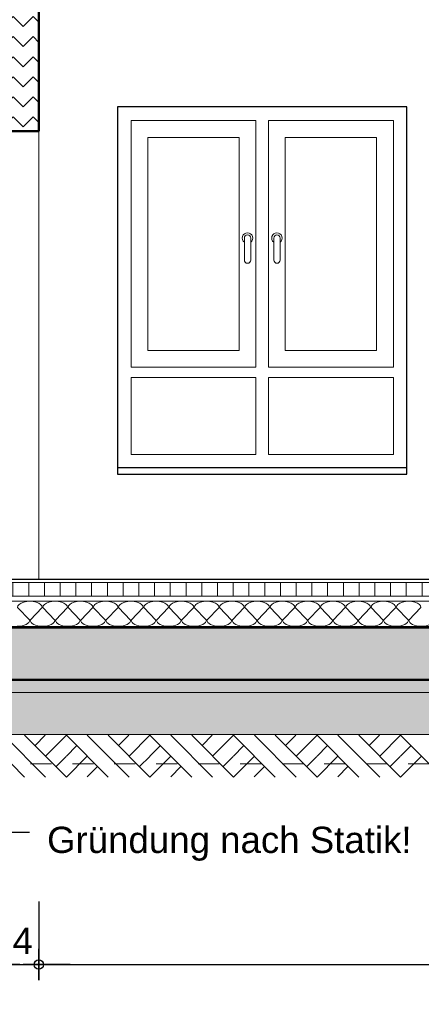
# Model space of a CAD drawing. Header units: metres. Extents: x 1314 to 1415, y -87 to -52.
# Tile 131 of 256: x 1345.01 to 1346.92, y -83.32 to -78.63. Entities that reach past the tile are written whole.
import ezdxf

# ---------------------------------------------------------------- set-up
doc = ezdxf.new("R2010")
doc.units = ezdxf.units.M
doc.header["$PDMODE"] = 65
doc.linetypes.add('AUSGEZOGEN', pattern=[0])
doc.linetypes.add('VERDECKT2_S2', pattern=[0.15, 0.1, -0.05])
for name, color, linetype, lineweight in [('XR$2$Ansicht', 1, 'AUSGEZOGEN', 50), ('XR$2$Design', 4, 'AUSGEZOGEN', 13), ('XR$2$Türen', 3, 'AUSGEZOGEN', 18), ('XR$2$Wand', 1, 'AUSGEZOGEN', 50), ('XR$3$Maßlinie 1_50', 7, 'AUSGEZOGEN', 25), ('XR$4$Design', 4, 'AUSGEZOGEN', 13), ('XR$4$Muster', 4, 'AUSGEZOGEN', 13), ('XR$4$Schraffur', 4, 'AUSGEZOGEN', 13), ('XR$4$Wand', 1, 'AUSGEZOGEN', 50)]:
    doc.layers.add(name, color=color, linetype=linetype, lineweight=lineweight)
doc.styles.add('ARIAL', font='arial.ttf')
doc.dimstyles.new('DIMSTYLE_18', dxfattribs={"dimtxt": 0.175, "dimasz": 0.15, "dimexe": 0, "dimexo": 0, "dimgap": 0.0875, "dimtad": 2, "dimdec": 3, "dimrnd": 0.005, "dimzin": 4, "dimdsep": 46, "dimtxsty": 'ARIAL', "dimblk1": 'ALL_ML_KREIS', "dimblk2": 'ALL_ML_KREIS', "dimsah": 1, "dimcen": 0, "dimclrd": 3, "dimclre": 3, "dimclrt": 3, "dimadec": 0, "dimazin": 0, "dimtfac": 1, "dimtdec": 0, "dimtix": 1, "dimtmove": 2, "dimatfit": 3, "dimfxl": 0, "dimtzin": 0, "dimlwd": 0, "dimlwe": 25, "dimarcsym": 0})
doc.dimstyles.new('DIMSTYLE_3', dxfattribs={"dimtxt": 0.125, "dimasz": 0.15, "dimexe": 0, "dimexo": 0, "dimgap": 0.0625, "dimtad": 2, "dimdec": 1, "dimlfac": 100, "dimrnd": 0.5, "dimzin": 4, "dimdsep": 46, "dimtxsty": 'ARIAL', "dimblk1": 'ALL_ML_KREIS', "dimblk2": 'ALL_ML_KREIS', "dimsah": 1, "dimcen": 0, "dimclrd": 3, "dimclre": 3, "dimclrt": 3, "dimadec": 0, "dimazin": 0, "dimtfac": 1, "dimtdec": 0, "dimtix": 1, "dimtmove": 2, "dimatfit": 3, "dimfxl": 0, "dimtvp": 1.2, "dimtzin": 0, "dimlwd": 0, "dimlwe": 25, "dimarcsym": 0})
doc.dimstyles.new('DIMSTYLE_7', dxfattribs={"dimtxt": 0.125, "dimasz": 0.15, "dimexe": 0, "dimexo": 0, "dimgap": 0.0625, "dimtad": 2, "dimdec": 3, "dimrnd": 0.005, "dimzin": 4, "dimdsep": 46, "dimtxsty": 'ARIAL', "dimblk1": 'ALL_ML_KREIS', "dimblk2": 'ALL_ML_KREIS', "dimsah": 1, "dimcen": 0, "dimclrd": 3, "dimclre": 3, "dimclrt": 3, "dimadec": 0, "dimazin": 0, "dimtfac": 1, "dimtdec": 0, "dimtix": 1, "dimtmove": 2, "dimatfit": 3, "dimfxl": 0, "dimtzin": 0, "dimlwd": 0, "dimlwe": 25, "dimarcsym": 0})
doc.dimstyles.new('DIMSTYLE_9', dxfattribs={"dimtxt": 0.125, "dimasz": 0.15, "dimexe": 0, "dimexo": 0, "dimgap": 0.0625, "dimtad": 2, "dimrnd": 0.005, "dimzin": 4, "dimdsep": 46, "dimtxsty": 'ARIAL', "dimblk1": 'ALL_ML_KREIS', "dimblk2": 'ALL_ML_KREIS', "dimsah": 1, "dimcen": 0, "dimclrd": 3, "dimclre": 3, "dimclrt": 3, "dimadec": 0, "dimazin": 0, "dimtfac": 1, "dimtdec": 0, "dimtix": 1, "dimtmove": 2, "dimatfit": 3, "dimfxl": 0, "dimtzin": 0, "dimlwd": 0, "dimlwe": 25, "dimarcsym": 0})

# ---------------------------------------------------------------- blocks, each defined once
blk = doc.blocks.new('MUSTERELEMENT_29')
at = {"layer": 'XR$2$Design', "color": 4, "linetype": 'AUSGEZOGEN', "lineweight": 13, "transparency": 33554687}
for p, q in [((1344.9296, -81.5158), (1345.0097, -81.5158)), ((1344.9296, -81.5208), (1345.0097, -81.5208)), ((1345.0097, -81.5158), (1345.0899, -81.5158)), ((1345.0097, -81.5158), (1345.0097, -81.5208)), ((1345.0097, -81.5158), (1345.0097, -81.5208)), ((1345.0097, -81.5168), (1345.0498, -81.5168)), ((1345.0097, -81.5178), (1345.0498, -81.5178)), ((1345.0097, -81.5188), (1345.0498, -81.5188)), ((1345.0097, -81.5198), (1345.0498, -81.5198)), ((1345.0097, -81.5208), (1345.0899, -81.5208)), ((1345.0498, -81.5158), (1345.0498, -81.5208)), ((1345.0899, -81.5158), (1345.17, -81.5158)), ((1345.0899, -81.5158), (1345.0899, -81.5208)), ((1345.0899, -81.5158), (1345.0899, -81.5208)), ((1345.0899, -81.5168), (1345.1299, -81.5168)), ((1345.0899, -81.5178), (1345.1299, -81.5178)), ((1345.0899, -81.5188), (1345.1299, -81.5188)), ((1345.0899, -81.5198), (1345.1299, -81.5198)), ((1345.0899, -81.5208), (1345.17, -81.5208)), ((1345.1299, -81.5158), (1345.1299, -81.5208)), ((1345.17, -81.5158), (1345.2502, -81.5158)), ((1345.17, -81.5158), (1345.17, -81.5208)), ((1345.17, -81.5158), (1345.17, -81.5208)), ((1345.17, -81.5168), (1345.2101, -81.5168)), ((1345.17, -81.5178), (1345.2101, -81.5178)), ((1345.17, -81.5188), (1345.2101, -81.5188)), ((1345.17, -81.5198), (1345.2101, -81.5198)), ((1345.17, -81.5208), (1345.2502, -81.5208)), ((1345.2101, -81.5158), (1345.2101, -81.5208)), ((1345.2502, -81.5158), (1345.3303, -81.5158)), ((1345.2502, -81.5158), (1345.2502, -81.5208)), ((1345.2502, -81.5158), (1345.2502, -81.5208)), ((1345.2502, -81.5168), (1345.2902, -81.5168)), ((1345.2502, -81.5178), (1345.2902, -81.5178)), ((1345.2502, -81.5188), (1345.2902, -81.5188)), ((1345.2502, -81.5198), (1345.2902, -81.5198)), ((1345.2502, -81.5208), (1345.3303, -81.5208)), ((1345.2902, -81.5158), (1345.2902, -81.5208)), ((1345.3303, -81.5158), (1345.4104, -81.5158)), ((1345.3303, -81.5158), (1345.3303, -81.5208)), ((1345.3303, -81.5158), (1345.3303, -81.5208)), ((1345.3303, -81.5168), (1345.3704, -81.5168)), ((1345.3303, -81.5178), (1345.3704, -81.5178)), ((1345.3303, -81.5188), (1345.3704, -81.5188)), ((1345.3303, -81.5198), (1345.3704, -81.5198)), ((1345.3303, -81.5208), (1345.4104, -81.5208)), ((1345.3704, -81.5158), (1345.3704, -81.5208)), ((1345.4104, -81.5158), (1345.4906, -81.5158)), ((1345.4104, -81.5158), (1345.4104, -81.5208)), ((1345.4104, -81.5158), (1345.4104, -81.5208)), ((1345.4104, -81.5168), (1345.4505, -81.5168)), ((1345.4104, -81.5178), (1345.4505, -81.5178)), ((1345.4104, -81.5188), (1345.4505, -81.5188)), ((1345.4104, -81.5198), (1345.4505, -81.5198)), ((1345.4104, -81.5208), (1345.4906, -81.5208)), ((1345.4505, -81.5158), (1345.4505, -81.5208)), ((1345.4906, -81.5158), (1345.5707, -81.5158)), ((1345.4906, -81.5158), (1345.4906, -81.5208)), ((1345.4906, -81.5158), (1345.4906, -81.5208)), ((1345.4906, -81.5168), (1345.5306, -81.5168)), ((1345.4906, -81.5178), (1345.5306, -81.5178)), ((1345.4906, -81.5188), (1345.5306, -81.5188)), ((1345.4906, -81.5198), (1345.5306, -81.5198)), ((1345.4906, -81.5208), (1345.5707, -81.5208)), ((1345.5306, -81.5158), (1345.5306, -81.5208)), ((1345.5707, -81.5158), (1345.6508, -81.5158)), ((1345.5707, -81.5158), (1345.5707, -81.5208)), ((1345.5707, -81.5158), (1345.5707, -81.5208)), ((1345.5707, -81.5168), (1345.6108, -81.5168)), ((1345.5707, -81.5178), (1345.6108, -81.5178)), ((1345.5707, -81.5188), (1345.6108, -81.5188)), ((1345.5707, -81.5198), (1345.6108, -81.5198)), ((1345.5707, -81.5208), (1345.6508, -81.5208)), ((1345.6108, -81.5158), (1345.6108, -81.5208)), ((1345.6508, -81.5158), (1345.731, -81.5158)), ((1345.6508, -81.5158), (1345.6508, -81.5208)), ((1345.6508, -81.5158), (1345.6508, -81.5208)), ((1345.6508, -81.5168), (1345.6909, -81.5168)), ((1345.6508, -81.5178), (1345.6909, -81.5178)), ((1345.6508, -81.5188), (1345.6909, -81.5188)), ((1345.6508, -81.5198), (1345.6909, -81.5198)), ((1345.6508, -81.5208), (1345.731, -81.5208)), ((1345.6909, -81.5158), (1345.6909, -81.5208)), ((1345.731, -81.5158), (1345.8111, -81.5158)), ((1345.731, -81.5158), (1345.731, -81.5208)), ((1345.731, -81.5158), (1345.731, -81.5208)), ((1345.731, -81.5168), (1345.7711, -81.5168)), ((1345.731, -81.5178), (1345.7711, -81.5178)), ((1345.731, -81.5188), (1345.7711, -81.5188)), ((1345.731, -81.5198), (1345.7711, -81.5198)), ((1345.731, -81.5208), (1345.8111, -81.5208)), ((1345.7711, -81.5158), (1345.7711, -81.5208)), ((1345.8111, -81.5158), (1345.8913, -81.5158)), ((1345.8111, -81.5158), (1345.8111, -81.5208)), ((1345.8111, -81.5158), (1345.8111, -81.5208)), ((1345.8111, -81.5168), (1345.8512, -81.5168)), ((1345.8111, -81.5178), (1345.8512, -81.5178)), ((1345.8111, -81.5188), (1345.8512, -81.5188)), ((1345.8111, -81.5198), (1345.8512, -81.5198)), ((1345.8111, -81.5208), (1345.8913, -81.5208)), ((1345.8512, -81.5158), (1345.8512, -81.5208)), ((1345.8913, -81.5158), (1345.9714, -81.5158)), ((1345.8913, -81.5158), (1345.8913, -81.5208)), ((1345.8913, -81.5158), (1345.8913, -81.5208)), ((1345.8913, -81.5168), (1345.9313, -81.5168)), ((1345.8913, -81.5178), (1345.9313, -81.5178)), ((1345.8913, -81.5188), (1345.9313, -81.5188)), ((1345.8913, -81.5198), (1345.9313, -81.5198)), ((1345.8913, -81.5208), (1345.9714, -81.5208)), ((1345.9313, -81.5158), (1345.9313, -81.5208)), ((1345.9714, -81.5158), (1346.0515, -81.5158)), ((1345.9714, -81.5158), (1345.9714, -81.5208)), ((1345.9714, -81.5158), (1345.9714, -81.5208)), ((1345.9714, -81.5168), (1346.0115, -81.5168)), ((1345.9714, -81.5178), (1346.0115, -81.5178)), ((1345.9714, -81.5188), (1346.0115, -81.5188)), ((1345.9714, -81.5198), (1346.0115, -81.5198)), ((1345.9714, -81.5208), (1346.0515, -81.5208)), ((1346.0115, -81.5158), (1346.0115, -81.5208)), ((1346.0515, -81.5158), (1346.1317, -81.5158)), ((1346.0515, -81.5158), (1346.0515, -81.5208)), ((1346.0515, -81.5158), (1346.0515, -81.5208)), ((1346.0515, -81.5168), (1346.0916, -81.5168)), ((1346.0515, -81.5178), (1346.0916, -81.5178)), ((1346.0515, -81.5188), (1346.0916, -81.5188)), ((1346.0515, -81.5198), (1346.0916, -81.5198)), ((1346.0515, -81.5208), (1346.1317, -81.5208)), ((1346.0916, -81.5158), (1346.0916, -81.5208)), ((1346.1317, -81.5158), (1346.2118, -81.5158)), ((1346.1317, -81.5158), (1346.1317, -81.5208)), ((1346.1317, -81.5158), (1346.1317, -81.5208)), ((1346.1317, -81.5168), (1346.1718, -81.5168)), ((1346.1317, -81.5178), (1346.1718, -81.5178)), ((1346.1317, -81.5188), (1346.1718, -81.5188)), ((1346.1317, -81.5198), (1346.1718, -81.5198)), ((1346.1317, -81.5208), (1346.2118, -81.5208)), ((1346.1718, -81.5158), (1346.1718, -81.5208)), ((1346.2118, -81.5158), (1346.292, -81.5158)), ((1346.2118, -81.5158), (1346.2118, -81.5208)), ((1346.2118, -81.5158), (1346.2118, -81.5208)), ((1346.2118, -81.5168), (1346.2519, -81.5168)), ((1346.2118, -81.5178), (1346.2519, -81.5178)), ((1346.2118, -81.5188), (1346.2519, -81.5188)), ((1346.2118, -81.5198), (1346.2519, -81.5198)), ((1346.2118, -81.5208), (1346.292, -81.5208)), ((1346.2519, -81.5158), (1346.2519, -81.5208)), ((1346.292, -81.5158), (1346.3721, -81.5158)), ((1346.292, -81.5158), (1346.292, -81.5208)), ((1346.292, -81.5158), (1346.292, -81.5208)), ((1346.292, -81.5168), (1346.332, -81.5168)), ((1346.292, -81.5178), (1346.332, -81.5178)), ((1346.292, -81.5188), (1346.332, -81.5188)), ((1346.292, -81.5198), (1346.332, -81.5198)), ((1346.292, -81.5208), (1346.3721, -81.5208)), ((1346.332, -81.5158), (1346.332, -81.5208)), ((1346.3721, -81.5158), (1346.4522, -81.5158)), ((1346.3721, -81.5158), (1346.3721, -81.5208)), ((1346.3721, -81.5158), (1346.3721, -81.5208)), ((1346.3721, -81.5168), (1346.4122, -81.5168)), ((1346.3721, -81.5178), (1346.4122, -81.5178)), ((1346.3721, -81.5188), (1346.4122, -81.5188)), ((1346.3721, -81.5198), (1346.4122, -81.5198)), ((1346.3721, -81.5208), (1346.4522, -81.5208)), ((1346.4122, -81.5158), (1346.4122, -81.5208)), ((1346.4522, -81.5158), (1346.5324, -81.5158)), ((1346.4522, -81.5158), (1346.4522, -81.5208)), ((1346.4522, -81.5158), (1346.4522, -81.5208)), ((1346.4522, -81.5168), (1346.4923, -81.5168)), ((1346.4522, -81.5178), (1346.4923, -81.5178)), ((1346.4522, -81.5188), (1346.4923, -81.5188)), ((1346.4522, -81.5198), (1346.4923, -81.5198)), ((1346.4522, -81.5208), (1346.5324, -81.5208)), ((1346.4923, -81.5158), (1346.4923, -81.5208)), ((1346.5324, -81.5158), (1346.6125, -81.5158)), ((1346.5324, -81.5158), (1346.5324, -81.5208)), ((1346.5324, -81.5158), (1346.5324, -81.5208)), ((1346.5324, -81.5168), (1346.5725, -81.5168)), ((1346.5324, -81.5178), (1346.5725, -81.5178)), ((1346.5324, -81.5188), (1346.5725, -81.5188)), ((1346.5324, -81.5198), (1346.5725, -81.5198)), ((1346.5324, -81.5208), (1346.6125, -81.5208)), ((1346.5725, -81.5158), (1346.5725, -81.5208)), ((1346.6125, -81.5158), (1346.6927, -81.5158)), ((1346.6125, -81.5158), (1346.6125, -81.5208)), ((1346.6125, -81.5158), (1346.6125, -81.5208)), ((1346.6125, -81.5168), (1346.6526, -81.5168)), ((1346.6125, -81.5178), (1346.6526, -81.5178)), ((1346.6125, -81.5188), (1346.6526, -81.5188)), ((1346.6125, -81.5198), (1346.6526, -81.5198)), ((1346.6125, -81.5208), (1346.6927, -81.5208)), ((1346.6526, -81.5158), (1346.6526, -81.5208)), ((1346.6927, -81.5158), (1346.7728, -81.5158)), ((1346.6927, -81.5158), (1346.6927, -81.5208)), ((1346.6927, -81.5158), (1346.6927, -81.5208)), ((1346.6927, -81.5168), (1346.7327, -81.5168)), ((1346.6927, -81.5178), (1346.7327, -81.5178)), ((1346.6927, -81.5188), (1346.7327, -81.5188)), ((1346.6927, -81.5198), (1346.7327, -81.5198)), ((1346.6927, -81.5208), (1346.7728, -81.5208)), ((1346.7327, -81.5158), (1346.7327, -81.5208)), ((1346.7728, -81.5158), (1346.8529, -81.5158)), ((1346.7728, -81.5158), (1346.7728, -81.5208)), ((1346.7728, -81.5158), (1346.7728, -81.5208)), ((1346.7728, -81.5168), (1346.8129, -81.5168)), ((1346.7728, -81.5178), (1346.8129, -81.5178)), ((1346.7728, -81.5188), (1346.8129, -81.5188)), ((1346.7728, -81.5198), (1346.8129, -81.5198)), ((1346.7728, -81.5208), (1346.8529, -81.5208)), ((1346.8129, -81.5158), (1346.8129, -81.5208)), ((1346.8529, -81.5158), (1346.9331, -81.5158)), ((1346.8529, -81.5158), (1346.8529, -81.5208)), ((1346.8529, -81.5158), (1346.8529, -81.5208)), ((1346.8529, -81.5168), (1346.893, -81.5168)), ((1346.8529, -81.5178), (1346.893, -81.5178)), ((1346.8529, -81.5188), (1346.893, -81.5188)), ((1346.8529, -81.5198), (1346.893, -81.5198)), ((1346.8529, -81.5208), (1346.9331, -81.5208)), ((1346.893, -81.5158), (1346.893, -81.5208))]:
    blk.add_line(p, q, dxfattribs=at)
blk = doc.blocks.new('ALL_ML_KREIS')
at = {"color": 0, "linetype": 'ByBlock', "lineweight": -2}
for p, q in [((0, -0.5), (0, 0.5)), ((-1, 0), (0.5, 0))]:
    blk.add_line(p, q, dxfattribs=at)
blk.add_circle((0, 0), 0.15, dxfattribs=at)
blk = doc.blocks.new('*D110')
at = {"layer": 'DEFPOINTS', "color": 3, "linetype": 'AUSGEZOGEN', "lineweight": 25, "transparency": 33554687}
for p in [(1358.4732, -77.3937), (1338.3582, -77.8099), (1338.3582, -84.3412)]:
    blk.add_point(p, dxfattribs=at)
at = {"layer": 'XR$3$Maßlinie 1_50', "color": 3, "linetype": 'AUSGEZOGEN', "lineweight": -2, "transparency": 33554687}
for p, q in [((1338.3582, -84.0412), (1338.3582, -84.3412)), ((1358.4732, -84.0412), (1358.4732, -84.3412)), ((1338.3582, -84.3412), (1358.4732, -84.3412))]:
    blk.add_line(p, q, dxfattribs=at)
at = {"layer": 'XR$3$Maßlinie 1_50', "color": 3, "linetype": 'AUSGEZOGEN', "lineweight": 25, "transparency": 33554687, "xscale": 0.15, "yscale": 0.15, "zscale": 0.15, "rotation": 180}
blk.add_blockref('ALL_ML_KREIS', (1338.3582, -84.3412), dxfattribs=at)
at = {"layer": 'XR$3$Maßlinie 1_50', "color": 3, "linetype": 'AUSGEZOGEN', "lineweight": 25, "transparency": 33554687, "xscale": 0.15, "yscale": 0.15, "zscale": 0.15}
blk.add_blockref('ALL_ML_KREIS', (1358.4732, -84.3412), dxfattribs=at)
at = {"layer": 'XR$3$Maßlinie 1_50', "color": 3, "linetype": 'AUSGEZOGEN', "lineweight": 25, "transparency": 33554687, "insert": (1348.4387, -84.2007), "char_height": 0.175, "width": 1.05, "attachment_point": 5, "style": 'ARIAL'}
blk.add_mtext('\\A1;{\\fArial|i0|b1;\\A1;{20.11\\H0.115500;\\S5^ ;}}', dxfattribs=at)
blk = doc.blocks.new('*D131')
at = {"layer": 'DEFPOINTS', "color": 3, "linetype": 'AUSGEZOGEN', "lineweight": 25, "transparency": 33554687}
for p in [(1358.2332, -78.6988), (1338.5982, -78.8364), (1338.5982, -83.7271)]:
    blk.add_point(p, dxfattribs=at)
at = {"layer": 'XR$3$Maßlinie 1_50', "color": 3, "linetype": 'AUSGEZOGEN', "lineweight": -2, "transparency": 33554687}
for p, q in [((1338.5982, -83.4271), (1338.5982, -83.7271)), ((1358.2332, -83.4271), (1358.2332, -83.7271)), ((1338.5982, -83.7271), (1358.2332, -83.7271))]:
    blk.add_line(p, q, dxfattribs=at)
at = {"layer": 'XR$3$Maßlinie 1_50', "color": 3, "linetype": 'AUSGEZOGEN', "lineweight": 25, "transparency": 33554687, "xscale": 0.15, "yscale": 0.15, "zscale": 0.15, "rotation": 180}
blk.add_blockref('ALL_ML_KREIS', (1338.5982, -83.7271), dxfattribs=at)
at = {"layer": 'XR$3$Maßlinie 1_50', "color": 3, "linetype": 'AUSGEZOGEN', "lineweight": 25, "transparency": 33554687, "xscale": 0.15, "yscale": 0.15, "zscale": 0.15}
blk.add_blockref('ALL_ML_KREIS', (1358.2332, -83.7271), dxfattribs=at)
at = {"layer": 'XR$3$Maßlinie 1_50', "color": 3, "linetype": 'AUSGEZOGEN', "lineweight": 25, "transparency": 33554687, "insert": (1348.4326, -83.6124), "char_height": 0.125, "width": 0.75, "attachment_point": 5, "style": 'ARIAL'}
blk.add_mtext('\\A1;{\\A1;{19.63\\H0.082500;\\S5^ ;}}', dxfattribs=at)
blk = doc.blocks.new('*D147')
at = {"layer": 'DEFPOINTS', "color": 3, "linetype": 'AUSGEZOGEN', "lineweight": 25, "transparency": 33554687}
for p in [(1344.8582, -77.4459), (1345.0982, -77.4459), (1344.8582, -83.1268)]:
    blk.add_point(p, dxfattribs=at)
at = {"layer": 'XR$3$Maßlinie 1_50', "color": 3, "linetype": 'AUSGEZOGEN', "lineweight": -2, "transparency": 33554687}
for p, q in [((1344.8582, -82.8268), (1344.8582, -83.1268)), ((1345.0982, -82.8268), (1345.0982, -83.1268)), ((1344.8582, -83.1268), (1345.0982, -83.1268))]:
    blk.add_line(p, q, dxfattribs=at)
at = {"layer": 'XR$3$Maßlinie 1_50', "color": 3, "linetype": 'AUSGEZOGEN', "lineweight": 25, "transparency": 33554687, "xscale": 0.15, "yscale": 0.15, "zscale": 0.15, "rotation": 180}
blk.add_blockref('ALL_ML_KREIS', (1344.8582, -83.1268), dxfattribs=at)
at = {"layer": 'XR$3$Maßlinie 1_50', "color": 3, "linetype": 'AUSGEZOGEN', "lineweight": 25, "transparency": 33554687, "xscale": 0.15, "yscale": 0.15, "zscale": 0.15}
blk.add_blockref('ALL_ML_KREIS', (1345.0982, -83.1268), dxfattribs=at)
at = {"layer": 'XR$3$Maßlinie 1_50', "color": 3, "linetype": 'AUSGEZOGEN', "lineweight": 25, "transparency": 33554687, "insert": (1344.9728, -83.0143), "char_height": 0.125, "width": 0.5, "attachment_point": 5, "style": 'ARIAL'}
blk.add_mtext('\\A1;{\\A1;{24\\H0.082500;\\S^ ;}}', dxfattribs=at)
blk = doc.blocks.new('*D148')
at = {"layer": 'DEFPOINTS', "color": 3, "linetype": 'AUSGEZOGEN', "lineweight": 25, "transparency": 33554687}
for p in [(1345.0982, -77.4459), (1352.8582, -77.5461), (1345.0982, -83.1268)]:
    blk.add_point(p, dxfattribs=at)
at = {"layer": 'XR$3$Maßlinie 1_50', "color": 3, "linetype": 'AUSGEZOGEN', "lineweight": -2, "transparency": 33554687}
for p, q in [((1345.0982, -82.8268), (1345.0982, -83.1268)), ((1352.8582, -82.8268), (1352.8582, -83.1268)), ((1345.0982, -83.1268), (1352.8582, -83.1268))]:
    blk.add_line(p, q, dxfattribs=at)
at = {"layer": 'XR$3$Maßlinie 1_50', "color": 3, "linetype": 'AUSGEZOGEN', "lineweight": 25, "transparency": 33554687, "xscale": 0.15, "yscale": 0.15, "zscale": 0.15, "rotation": 180}
blk.add_blockref('ALL_ML_KREIS', (1345.0982, -83.1268), dxfattribs=at)
at = {"layer": 'XR$3$Maßlinie 1_50', "color": 3, "linetype": 'AUSGEZOGEN', "lineweight": 25, "transparency": 33554687, "xscale": 0.15, "yscale": 0.15, "zscale": 0.15}
blk.add_blockref('ALL_ML_KREIS', (1352.8582, -83.1268), dxfattribs=at)
at = {"layer": 'XR$3$Maßlinie 1_50', "color": 3, "linetype": 'AUSGEZOGEN', "lineweight": 25, "transparency": 33554687, "insert": (1348.9872, -83.0122), "char_height": 0.125, "width": 0.5, "attachment_point": 5, "style": 'ARIAL'}
blk.add_mtext('\\A1;{\\A1;{7.76\\H0.082500;\\S^ ;}}', dxfattribs=at)
blk = doc.blocks.new('MUSTERELEMENT_64')
at = {"layer": 'XR$4$Design', "color": 52, "linetype": 'AUSGEZOGEN', "lineweight": 13, "transparency": 33554687}
for p, q in [((1344.8316, -82.0334), (1345.0307, -82.2334)), ((1344.9312, -82.0334), (1345.1303, -82.2334)), ((1345.0307, -82.0334), (1345.2298, -82.2334)), ((1345.0801, -82.0832), (1345.1287, -82.0346)), ((1345.1303, -82.1334), (1345.2298, -82.0334)), ((1345.2298, -82.0334), (1345.4289, -82.2334)), ((1345.3294, -82.0334), (1345.5285, -82.2334)), ((1345.4289, -82.0334), (1345.6281, -82.2334)), ((1345.4783, -82.0832), (1345.5269, -82.0346)), ((1345.5285, -82.1334), (1345.6281, -82.0334)), ((1345.6281, -82.0334), (1345.8272, -82.2334)), ((1345.7276, -82.0334), (1345.9267, -82.2334)), ((1345.8272, -82.0334), (1346.0263, -82.2334)), ((1345.8765, -82.0832), (1345.9251, -82.0346)), ((1345.9267, -82.1334), (1346.0263, -82.0334)), ((1346.0263, -82.0334), (1346.2254, -82.2334)), ((1346.1258, -82.0334), (1346.325, -82.2334)), ((1346.2254, -82.0334), (1346.4245, -82.2334)), ((1346.2748, -82.0832), (1346.3234, -82.0346)), ((1346.325, -82.1334), (1346.4245, -82.0334)), ((1346.4245, -82.0334), (1346.6236, -82.2334)), ((1346.5241, -82.0334), (1346.7232, -82.2334)), ((1346.6236, -82.0334), (1346.8227, -82.2334)), ((1346.673, -82.0832), (1346.7216, -82.0346)), ((1346.7232, -82.1334), (1346.8227, -82.0334)), ((1346.8227, -82.0334), (1347.0219, -82.2334)), ((1345.2298, -82.1334), (1345.278, -82.0848)), ((1345.6281, -82.1334), (1345.6762, -82.0848)), ((1346.0263, -82.1334), (1346.0745, -82.0848)), ((1346.4245, -82.1334), (1346.4727, -82.0848)), ((1346.8227, -82.1334), (1346.8709, -82.0848)), ((1345.1804, -82.1836), (1345.2286, -82.1352)), ((1345.2298, -82.2334), (1345.3294, -82.1334)), ((1345.5787, -82.1836), (1345.6269, -82.1352)), ((1345.6281, -82.2334), (1345.7276, -82.1334)), ((1345.9769, -82.1836), (1346.0251, -82.1352)), ((1346.0263, -82.2334), (1346.1258, -82.1334)), ((1346.3751, -82.1836), (1346.4233, -82.1352)), ((1346.4245, -82.2334), (1346.5241, -82.1334)), ((1346.7734, -82.1836), (1346.8215, -82.1352)), ((1346.8227, -82.2334), (1346.9223, -82.1334)), ((1345.329, -82.2324), (1345.3772, -82.1838)), ((1345.7272, -82.2324), (1345.7754, -82.1838)), ((1346.1254, -82.2324), (1346.1736, -82.1838)), ((1346.5237, -82.2324), (1346.5719, -82.1838))]:
    blk.add_line(p, q, dxfattribs=at)
blk = doc.blocks.new('MUSTERELEMENT_66')
at = {"layer": 'XR$4$Design', "color": 4, "linetype": 'AUSGEZOGEN', "lineweight": 13, "transparency": 33554687}
for p, q in [((1344.9969, -81.4255), (1345.0547, -81.4855)), ((1345.0571, -81.4855), (1345.1148, -81.4255)), ((1345.1172, -81.4255), (1345.175, -81.4855)), ((1345.1774, -81.4855), (1345.2352, -81.4255)), ((1345.2376, -81.4255), (1345.2953, -81.4855)), ((1345.2978, -81.4855), (1345.3555, -81.4255)), ((1345.3579, -81.4255), (1345.4157, -81.4855)), ((1345.4181, -81.4855), (1345.4759, -81.4255)), ((1345.4783, -81.4255), (1345.536, -81.4855)), ((1345.5384, -81.4855), (1345.5962, -81.4255)), ((1345.5986, -81.4255), (1345.6564, -81.4855)), ((1345.6588, -81.4855), (1345.7165, -81.4255)), ((1345.719, -81.4255), (1345.7767, -81.4855)), ((1345.7791, -81.4855), (1345.8369, -81.4255)), ((1345.8393, -81.4255), (1345.8971, -81.4855)), ((1345.8995, -81.4855), (1345.9572, -81.4255)), ((1345.9596, -81.4255), (1346.0174, -81.4855)), ((1346.0198, -81.4855), (1346.0776, -81.4255)), ((1346.08, -81.4255), (1346.1377, -81.4855)), ((1346.1402, -81.4855), (1346.1979, -81.4255)), ((1346.2003, -81.4255), (1346.2581, -81.4855)), ((1346.2605, -81.4855), (1346.3183, -81.4255)), ((1346.3207, -81.4255), (1346.3784, -81.4855)), ((1346.3808, -81.4855), (1346.4386, -81.4255)), ((1346.441, -81.4255), (1346.4988, -81.4855)), ((1346.5012, -81.4855), (1346.5589, -81.4255)), ((1346.5614, -81.4255), (1346.6191, -81.4855)), ((1346.6215, -81.4855), (1346.6793, -81.4255)), ((1346.6817, -81.4255), (1346.7395, -81.4855)), ((1346.7419, -81.4855), (1346.7996, -81.4255)), ((1346.802, -81.4255), (1346.8598, -81.4855)), ((1346.8622, -81.4855), (1346.92, -81.4255))]:
    blk.add_line(p, q, dxfattribs=at)
for centre, start_param, end_param in [((1345.0559, -81.4255), 0, 3.141593), ((1345.1762, -81.4255), 0, 3.141593), ((1345.2966, -81.4255), 0, 3.141593), ((1345.4169, -81.4255), 0, 3.141593), ((1345.5372, -81.4255), 0, 3.141593), ((1345.6576, -81.4255), 0, 3.141593), ((1345.7779, -81.4255), 0, 3.141593), ((1345.8983, -81.4255), 0, 3.141593), ((1346.0186, -81.4255), 0, 3.141593), ((1346.1389, -81.4255), 0, 3.141593), ((1346.2593, -81.4255), 0, 3.141593), ((1346.3796, -81.4255), 0, 3.141593), ((1346.5, -81.4255), 0, 3.141593), ((1346.6203, -81.4255), 0, 3.141593), ((1346.7407, -81.4255), 0, 3.141593), ((1346.861, -81.4255), 0, 3.141593), ((1344.9957, -81.4855), 4.712389, 6.283185), ((1345.116, -81.4855), 3.141593, 4.712389), ((1345.116, -81.4855), 4.712389, 6.283185), ((1345.2364, -81.4855), 3.141593, 4.712389), ((1345.2364, -81.4855), 4.712389, 6.283185), ((1345.3567, -81.4855), 3.141593, 4.712389), ((1345.3567, -81.4855), 4.712389, 6.283185), ((1345.4771, -81.4855), 3.141593, 4.712389), ((1345.4771, -81.4855), 4.712389, 6.283185), ((1345.5974, -81.4855), 3.141593, 4.712389), ((1345.5974, -81.4855), 4.712389, 6.283185), ((1345.7178, -81.4855), 3.141593, 4.712389), ((1345.7178, -81.4855), 4.712389, 6.283185), ((1345.8381, -81.4855), 3.141593, 4.712389), ((1345.8381, -81.4855), 4.712389, 6.283185), ((1345.9584, -81.4855), 3.141593, 4.712389), ((1345.9584, -81.4855), 4.712389, 6.283185), ((1346.0788, -81.4855), 3.141593, 4.712389), ((1346.0788, -81.4855), 4.712389, 6.283185), ((1346.1991, -81.4855), 3.141593, 4.712389), ((1346.1991, -81.4855), 4.712389, 6.283185), ((1346.3195, -81.4855), 3.141593, 4.712389), ((1346.3195, -81.4855), 4.712389, 6.283185), ((1346.4398, -81.4855), 3.141593, 4.712389), ((1346.4398, -81.4855), 4.712389, 6.283185), ((1346.5601, -81.4855), 3.141593, 4.712389), ((1346.5601, -81.4855), 4.712389, 6.283185), ((1346.6805, -81.4855), 3.141593, 4.712389), ((1346.6805, -81.4855), 4.712389, 6.283185), ((1346.8008, -81.4855), 3.141593, 4.712389), ((1346.8008, -81.4855), 4.712389, 6.283185), ((1346.9212, -81.4855), 3.141593, 4.712389), ((1346.9212, -81.4855), 4.712389, 6.283185)]:
    blk.add_ellipse(centre, major_axis=(0.059, 0), ratio=0.498577, start_param=start_param, end_param=end_param, dxfattribs=at)

msp = doc.modelspace()

# ---------------------------------------------------------------- hatches: boundary and pattern name
at = {"layer": 'XR$4$Muster', "linetype": 'AUSGEZOGEN', "lineweight": 13, "transparency": 33554687}
h = msp.add_hatch(dxfattribs=at)
h.set_pattern_fill('MUSTER', color=4, scale=0.0675, angle=45, style=0, pattern_type=2)
h.set_pattern_definition([(45, (-1e-17, 0.19092), (-7e-18, 0.0954594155), [0.0675, -0.0675]), (135, (-1e-17, 0.19092), (-0.0954594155, 7e-18), [0.0675, -0.0675])])
h.paths.add_polyline_path([(1345.0982, -79.1561), (1345.0982, -77.4868), (1344.8582, -77.4821), (1344.8582, -79.1561)], flags=0)
h = msp.add_hatch(dxfattribs=at)
h.set_pattern_fill('MUSTER', color=3, scale=0.09, angle=315, style=0, pattern_type=2)
h.set_pattern_definition([(315, (0.25456, -6e-17), (0.1272792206, -3e-17), [0.09, -0.09]), (45, (0.25456, -6e-17), (3e-17, 0.1272792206), [0.09, -0.09])])
h.paths.add_polyline_path([(1338.3582, -81.5211), (1338.3582, -82.1711), (1338.8582, -82.1711), (1338.8582, -81.7711), (1357.9732, -81.7711), (1357.9732, -82.1711), (1358.4732, -82.1711), (1358.4732, -81.5211)], flags=0)
h = msp.add_hatch(dxfattribs=at)
h.set_pattern_fill('MUSTER', color=4, scale=0.075, angle=45, style=0, pattern_type=2)
h.set_pattern_definition([(45, (-1e-17, 0.21213), (-8e-18, 0.106066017), [0.075, -0.075]), (135, (-1e-17, 0.21213), (-0.106066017, 8e-18), [0.075, -0.075])])
h.paths.add_polyline_path([(1338.8582, -81.7711), (1338.8582, -81.8311), (1357.9732, -81.8311), (1357.9732, -81.7711)], flags=0)
at = {"layer": 'XR$4$Schraffur', "linetype": 'AUSGEZOGEN', "lineweight": 13, "transparency": 33554687}
h = msp.add_hatch(dxfattribs=at)
h.set_pattern_fill('SCHRAFFUR_1', color=4, scale=0.05, style=0, pattern_type=2)
h.set_pattern_definition([(90, (0, 0), (-0.15, 9e-18), []), (90, (-0.075, 9e-18), (-0.15, 9e-18), [])])
h.paths.add_polyline_path([(1358.2334, -81.3711), (1358.2334, -81.3061), (1342.3482, -81.3061), (1342.3482, -81.3711)], flags=0)
at = {"layer": 'XR$4$Wand', "linetype": 'AUSGEZOGEN', "lineweight": 13, "transparency": 33554687}
h = msp.add_hatch(dxfattribs=at)
h.set_pattern_fill('MUSTER', color=4, scale=0.12, angle=315, style=0, pattern_type=2)
h.set_pattern_definition([(315, (0.33941, -9e-17), (0.169705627, -4e-17), [0.12, -0.12]), (45, (0.33941, -9e-17), (4e-17, 0.169705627), [0.12, -0.12])])
h.paths.add_polyline_path([(1338.8582, -81.8311), (1338.8582, -82.0311), (1357.9732, -82.0311), (1357.9732, -81.8311)], flags=0)

# ---------------------------------------------------------------- linework, layer by layer
at = {"layer": 'XR$2$Ansicht', "color": 4, "linetype": 'AUSGEZOGEN', "lineweight": 13, "transparency": 33554687}
for p, q in [((1346.1332, -79.1061), (1345.5382, -79.1061)), ((1346.1332, -80.2808), (1346.1332, -79.1061)), ((1346.7882, -79.1061), (1346.1932, -79.1061)), ((1346.1932, -79.1061), (1346.1932, -80.2808)), ((1346.0532, -80.2008), (1345.6182, -80.2008)), ((1346.7082, -80.2008), (1346.2732, -80.2008)), ((1345.5382, -80.3308), (1345.5382, -80.6961)), ((1346.1332, -80.6961), (1346.1332, -80.3308)), ((1346.1932, -80.6961), (1346.1932, -80.3308)), ((1346.7882, -80.3308), (1346.7882, -80.6961)), ((1345.5382, -80.6961), (1346.1332, -80.6961)), ((1346.1932, -80.6961), (1346.7882, -80.6961))]:
    msp.add_line(p, q, dxfattribs=at)
at = {"layer": 'XR$2$Ansicht', "color": 4, "linetype": 'VERDECKT2_S2', "lineweight": 13, "transparency": 33554687}
msp.add_line((1338.8582, -82.1711), (1357.9732, -82.1711), dxfattribs=at)
at = {"layer": 'XR$2$Design', "color": 3, "linetype": 'AUSGEZOGEN', "lineweight": 25, "transparency": 33554687}
for p, q in [((1346.8532, -79.0411), (1345.4732, -79.0411)), ((1345.4732, -79.0411), (1345.4732, -80.7911)), ((1346.8532, -80.7911), (1346.8532, -79.0411)), ((1346.8532, -80.7611), (1345.4732, -80.7611)), ((1345.4732, -80.7911), (1346.8532, -80.7911)), ((1342.3482, -81.2911), (1358.2332, -81.2911))]:
    msp.add_line(p, q, dxfattribs=at)
at = {"layer": 'XR$2$Design', "color": 3, "linetype": 'AUSGEZOGEN', "lineweight": 13, "transparency": 33554687}
for p, q in [((1342.3482, -81.3061), (1358.2332, -81.3061)), ((1342.3482, -81.3961), (1358.2332, -81.3961)), ((1338.3582, -81.5161), (1358.4732, -81.5161)), ((1338.8582, -81.8311), (1357.9732, -81.8311)), ((1338.8582, -82.0311), (1357.9732, -82.0311))]:
    msp.add_line(p, q, dxfattribs=at)
at = {"layer": 'XR$2$Türen', "color": 3, "linetype": 'AUSGEZOGEN', "lineweight": 13, "transparency": 33554687}
for p, q in [((1345.5382, -79.1061), (1345.5382, -80.2808)), ((1346.7882, -80.2808), (1346.7882, -79.1061)), ((1345.6182, -79.1861), (1345.6182, -80.2008)), ((1346.0532, -79.1861), (1345.6182, -79.1861)), ((1346.0532, -80.2008), (1346.0532, -79.1861)), ((1346.2732, -79.1861), (1346.2732, -80.2008)), ((1346.7082, -79.1861), (1346.2732, -79.1861)), ((1346.7082, -80.2008), (1346.7082, -79.1861)), ((1346.0782, -79.6658), (1346.0782, -79.7708)), ((1346.1082, -79.6658), (1346.1082, -79.7708)), ((1346.2182, -79.6658), (1346.2182, -79.7708)), ((1346.2482, -79.6658), (1346.2482, -79.7708)), ((1346.1332, -80.2808), (1345.5382, -80.2808)), ((1346.7882, -80.2808), (1346.1932, -80.2808)), ((1346.1332, -80.3308), (1345.5382, -80.3308)), ((1346.7882, -80.3308), (1346.1932, -80.3308)), ((1346.7882, -80.6961), (1346.1932, -80.6961))]:
    msp.add_line(p, q, dxfattribs=at)
for centre, radius, start, end in [((1346.0932, -79.6658), 0.025, 306.8699, 233.1301), ((1346.2332, -79.6658), 0.025, 306.8699, 233.1301), ((1346.0932, -79.6658), 0.015, 0, 180), ((1346.2332, -79.6658), 0.015, 0, 180), ((1346.0932, -79.7708), 0.015, 180, 0), ((1346.2332, -79.7708), 0.015, 180, 0)]:
    msp.add_arc(centre, radius, start, end, dxfattribs=at)
at = {"layer": 'XR$2$Wand', "color": 1, "linetype": 'AUSGEZOGEN', "lineweight": 50, "transparency": 33554687}
for p, q in [((1345.0982, -77.4868), (1345.0982, -79.1561)), ((1344.8582, -79.1561), (1345.0982, -79.1561)), ((1338.3582, -81.5211), (1358.4732, -81.5211)), ((1338.3582, -81.7711), (1358.4732, -81.7711))]:
    msp.add_line(p, q, dxfattribs=at)
at = {"layer": 'XR$2$Wand', "color": 1, "linetype": 'AUSGEZOGEN', "lineweight": 13, "transparency": 33554687}
msp.add_line((1345.0982, -79.1561), (1345.0982, -81.2911), dxfattribs=at)
at = {"layer": 'XR$3$Maßlinie 1_50', "color": 4, "linetype": 'AUSGEZOGEN', "lineweight": 25, "transparency": 33554687}
msp.add_line((1345.0538, -82.4973), (1344.3433, -82.4973), dxfattribs=at)
at = {"layer": 'XR$4$Wand', "color": 4, "linetype": 'AUSGEZOGEN', "lineweight": 13, "transparency": 33554687}
msp.add_line((1342.3482, -81.3711), (1358.2334, -81.3711), dxfattribs=at)

# ---------------------------------------------------------------- block references
at = {"layer": 'XR$2$Design', "color": 4, "linetype": 'AUSGEZOGEN', "lineweight": 13, "transparency": 33554687}
msp.add_blockref('MUSTERELEMENT_29', (0, 0), dxfattribs=at)
at = {"layer": 'XR$4$Design', "color": 4, "linetype": 'AUSGEZOGEN', "lineweight": 13, "transparency": 33554687}
msp.add_blockref('MUSTERELEMENT_66', (0, 0), dxfattribs=at)
at = {"layer": 'XR$4$Design', "color": 52, "linetype": 'AUSGEZOGEN', "lineweight": 13, "transparency": 33554687}
msp.add_blockref('MUSTERELEMENT_64', (0, 0), dxfattribs=at)

# ---------------------------------------------------------------- texts
at = {"layer": 'XR$3$Maßlinie 1_50', "color": 4, "linetype": 'AUSGEZOGEN', "lineweight": 25, "transparency": 33554687, "insert": (1345.1376, -82.6329), "char_height": 0.125, "width": 1.806461, "attachment_point": 7, "style": 'ARIAL'}
msp.add_mtext('\\W1.00;Gründung nach Statik!', dxfattribs=at)

# ---------------------------------------------------------------- dimensions: what is measured, and where the dimension line sits
at = {"layer": 'XR$3$Maßlinie 1_50', "color": 3, "linetype": 'AUSGEZOGEN', "lineweight": 25, "transparency": 33554687}
for base, p1, p2, dimstyle, picture, middle in [((1358.4732, -84.3412), (1338.3582, -84.0412), (1358.4732, -84.0412), 'DIMSTYLE_18', '*D110', (1348.4387, -84.2007)), ((1345.0982, -83.1268), (1344.8582, -82.8268), (1345.0982, -82.8268), 'DIMSTYLE_3', '*D147', (1344.9728, -83.0143)), ((1352.8582, -83.1268), (1345.0982, -82.8268), (1352.8582, -82.8268), 'DIMSTYLE_9', '*D148', (1348.9872, -83.0122)), ((1358.2332, -83.7271), (1338.5982, -83.4271), (1358.2332, -83.4271), 'DIMSTYLE_7', '*D131', (1348.4326, -83.6124))]:
    dim = msp.add_linear_dim(base=base, p1=p1, p2=p2, dimstyle=dimstyle, override={"dimpost": '<>', "dimclrd": 3, "dimclre": 3, "dimclrt": 3, "dimlwd": 0, "dimlwe": 25}, dxfattribs=at)
    dim.commit()
    dim.dimension.update_dxf_attribs({"geometry": picture, "text_midpoint": middle, "dimtype": 160})

doc.saveas('drawing.dxf')
